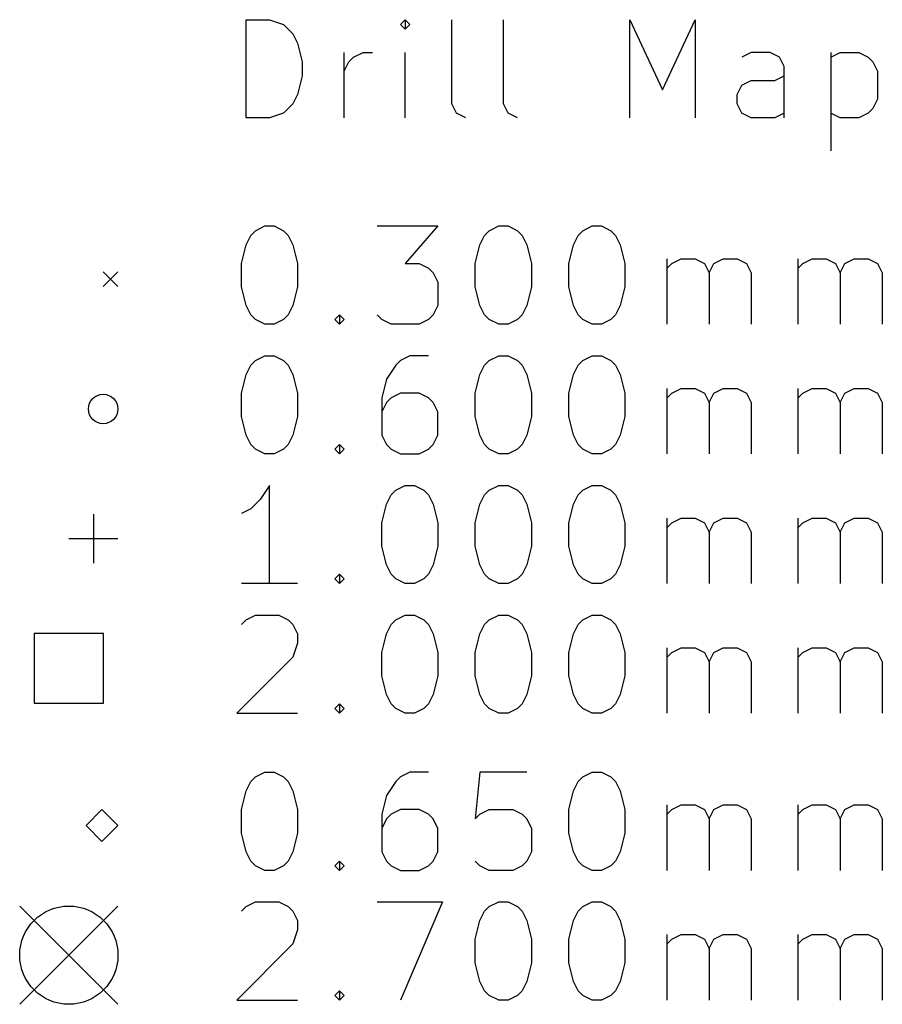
# Model space of a CAD drawing. Extents: x 32.9 to 103.1, y -87.4 to -35.5.
# Tile 1 of 4: x 32.9 to 50.5, y -86.7 to -66.7. Entities that reach past the tile are written whole.
import ezdxf

# ---------------------------------------------------------------- set-up
doc = ezdxf.new("R2010")
doc.units = 0
doc.layers.add('BLACK', color=7, linetype='CONTINUOUS')

msp = doc.modelspace()

# ---------------------------------------------------------------- linework, layer by layer
at = {"layer": 'BLACK', "linetype": 'CONTINUOUS'}
for p, q in [((37.557768, -68.664838), (37.557768, -66.664838)), ((37.557768, -66.664838), (38.033958, -66.664838)), ((38.033958, -66.664838), (38.319673, -66.760076)), ((40.795863, -66.664838), (40.700625, -66.760076)), ((40.891101, -66.760076), (40.795863, -66.664838)), ((40.795863, -66.664838), (40.795863, -66.855314)), ((41.748244, -68.379123), (41.748244, -66.664838)), ((42.795863, -68.379123), (42.795863, -66.664838)), ((45.367292, -68.664838), (45.367292, -66.664838)), ((45.367292, -66.664838), (46.033959, -68.093409)), ((46.033959, -68.093409), (46.700625, -66.664838)), ((46.700625, -66.664838), (46.700625, -68.664838)), ((38.319673, -66.760076), (38.510149, -66.950552)), ((38.510149, -66.950552), (38.605387, -67.141028)), ((40.700625, -66.760076), (40.795863, -66.855314)), ((40.795863, -66.855314), (40.891101, -66.760076)), ((38.605387, -67.141028), (38.700625, -67.52198)), ((39.557768, -68.664838), (39.557768, -67.331504)), ((39.748244, -67.426742), (39.93872, -67.331504)), ((39.93872, -67.331504), (40.129197, -67.331504)), ((40.795863, -68.664838), (40.795863, -67.331504)), ((47.843482, -67.331504), (47.653006, -67.426742)), ((48.224435, -67.331504), (47.843482, -67.331504)), ((48.414911, -67.426742), (48.224435, -67.331504)), ((49.46253, -67.331504), (49.46253, -69.331504)), ((49.46253, -67.426742), (49.653006, -67.331504)), ((49.653006, -67.331504), (50.033959, -67.331504)), ((50.033959, -67.331504), (50.224435, -67.426742)), ((38.700625, -67.52198), (38.700625, -67.807695)), ((39.557768, -67.712457), (39.653006, -67.52198)), ((39.653006, -67.52198), (39.748244, -67.426742)), ((48.510149, -67.617219), (48.414911, -67.426742)), ((50.224435, -67.426742), (50.319673, -67.52198)), ((50.319673, -67.52198), (50.414911, -67.712457)), ((48.510149, -68.664838), (48.510149, -67.617219)), ((50.414911, -67.712457), (50.414911, -68.283885)), ((38.700625, -67.807695), (38.605387, -68.188647)), ((47.653006, -67.998171), (47.843482, -67.902933)), ((47.843482, -67.902933), (48.319673, -67.902933)), ((48.319673, -67.902933), (48.510149, -67.807695)), ((47.557768, -68.188647), (47.653006, -67.998171)), ((38.605387, -68.188647), (38.510149, -68.379123)), ((47.557768, -68.379123), (47.557768, -68.188647)), ((50.414911, -68.283885), (50.319673, -68.474361)), ((38.510149, -68.379123), (38.319673, -68.5696)), ((41.843482, -68.5696), (41.748244, -68.379123)), ((42.891101, -68.5696), (42.795863, -68.379123)), ((47.653006, -68.5696), (47.557768, -68.379123)), ((50.319673, -68.474361), (50.224435, -68.5696)), ((38.033958, -68.664838), (37.557768, -68.664838)), ((38.319673, -68.5696), (38.033958, -68.664838)), ((42.033958, -68.664838), (41.843482, -68.5696)), ((43.081577, -68.664838), (42.891101, -68.5696)), ((47.843482, -68.664838), (47.653006, -68.5696)), ((48.319673, -68.664838), (47.843482, -68.664838)), ((48.510149, -68.5696), (48.319673, -68.664838)), ((49.653006, -68.664838), (49.46253, -68.5696)), ((50.033959, -68.664838), (49.653006, -68.664838)), ((50.224435, -68.5696), (50.033959, -68.664838)), ((37.748244, -70.960076), (37.93872, -70.864838)), ((37.93872, -70.864838), (38.129197, -70.864838)), ((38.129197, -70.864838), (38.319673, -70.960076)), ((40.224435, -70.864838), (41.46253, -70.864838)), ((41.46253, -70.864838), (40.795863, -71.626742)), ((42.510149, -70.960076), (42.700625, -70.864838)), ((42.700625, -70.864838), (42.891102, -70.864838)), ((42.891102, -70.864838), (43.081578, -70.960076)), ((44.414911, -70.960076), (44.605387, -70.864838)), ((44.605387, -70.864838), (44.795864, -70.864838)), ((44.795864, -70.864838), (44.98634, -70.960076)), ((37.557768, -71.24579), (37.653006, -71.055314)), ((37.653006, -71.055314), (37.748244, -70.960076)), ((38.319673, -70.960076), (38.414911, -71.055314)), ((38.414911, -71.055314), (38.510149, -71.24579)), ((42.319673, -71.24579), (42.414911, -71.055314)), ((42.414911, -71.055314), (42.510149, -70.960076)), ((43.081578, -70.960076), (43.176816, -71.055314)), ((43.176816, -71.055314), (43.272054, -71.24579)), ((44.224435, -71.24579), (44.319673, -71.055314)), ((44.319673, -71.055314), (44.414911, -70.960076)), ((44.98634, -70.960076), (45.081578, -71.055314)), ((45.081578, -71.055314), (45.176816, -71.24579)), ((37.46253, -71.626742), (37.557768, -71.24579)), ((38.510149, -71.24579), (38.605387, -71.626742)), ((42.224435, -71.626742), (42.319673, -71.24579)), ((43.272054, -71.24579), (43.367292, -71.626742)), ((44.129197, -71.626742), (44.224435, -71.24579)), ((45.176816, -71.24579), (45.272054, -71.626742)), ((46.129197, -72.864838), (46.129197, -71.531504)), ((46.224435, -71.626742), (46.414911, -71.531504)), ((46.414911, -71.531504), (46.700626, -71.531504)), ((46.700626, -71.531504), (46.891102, -71.626742)), ((47.081578, -71.626742), (47.272054, -71.531504)), ((47.272054, -71.531504), (47.557768, -71.531504)), ((47.557768, -71.531504), (47.748245, -71.626742)), ((48.795864, -72.864838), (48.795864, -71.531504)), ((48.891102, -71.626742), (49.081578, -71.531504)), ((49.081578, -71.531504), (49.367293, -71.531504)), ((49.367293, -71.531504), (49.557769, -71.626742)), ((49.748245, -71.626742), (49.938721, -71.531504)), ((49.938721, -71.531504), (50.224435, -71.531504)), ((50.224435, -71.531504), (50.414912, -71.626742)), ((37.46253, -72.102933), (37.46253, -71.626742)), ((38.605387, -71.626742), (38.605387, -72.102933)), ((40.795863, -71.626742), (41.081578, -71.626742)), ((41.081578, -71.626742), (41.272054, -71.72198)), ((41.272054, -71.72198), (41.367292, -71.817219)), ((42.224435, -72.102933), (42.224435, -71.626742)), ((43.367292, -71.626742), (43.367292, -72.102933)), ((44.129197, -72.102933), (44.129197, -71.626742)), ((45.272054, -71.626742), (45.272054, -72.102933)), ((46.129197, -71.72198), (46.224435, -71.626742)), ((46.891102, -71.626742), (46.98634, -71.817219)), ((46.98634, -71.817219), (47.081578, -71.626742)), ((47.748245, -71.626742), (47.843483, -71.817219)), ((48.795864, -71.72198), (48.891102, -71.626742)), ((49.557769, -71.626742), (49.653007, -71.817219)), ((49.653007, -71.817219), (49.748245, -71.626742)), ((50.414912, -71.626742), (50.51015, -71.817219)), ((34.65, -71.8), (34.95, -72.1)), ((34.95, -71.8), (34.65, -72.1)), ((41.367292, -71.817219), (41.46253, -72.007695)), ((46.98634, -71.817219), (46.98634, -72.864838)), ((47.843483, -71.817219), (47.843483, -72.864838)), ((49.653007, -71.817219), (49.653007, -72.864838)), ((50.51015, -71.817219), (50.51015, -72.864838)), ((37.557768, -72.483885), (37.46253, -72.102933)), ((38.605387, -72.102933), (38.510149, -72.483885)), ((41.46253, -72.007695), (41.46253, -72.483885)), ((42.319673, -72.483885), (42.224435, -72.102933)), ((43.367292, -72.102933), (43.272054, -72.483885)), ((44.224435, -72.483885), (44.129197, -72.102933)), ((45.272054, -72.102933), (45.176816, -72.483885)), ((37.653006, -72.674361), (37.557768, -72.483885)), ((38.510149, -72.483885), (38.414911, -72.674361)), ((41.46253, -72.483885), (41.367292, -72.674361)), ((42.414911, -72.674361), (42.319673, -72.483885)), ((43.272054, -72.483885), (43.176816, -72.674361)), ((44.319673, -72.674361), (44.224435, -72.483885)), ((45.176816, -72.483885), (45.081578, -72.674361)), ((37.748244, -72.7696), (37.653006, -72.674361)), ((38.414911, -72.674361), (38.319673, -72.7696)), ((39.367292, -72.7696), (39.46253, -72.674361)), ((39.46253, -72.674361), (39.557768, -72.7696)), ((39.46253, -72.674361), (39.46253, -72.864838)), ((40.319673, -72.7696), (40.224435, -72.674361)), ((41.367292, -72.674361), (41.272054, -72.7696)), ((42.510149, -72.7696), (42.414911, -72.674361)), ((43.176816, -72.674361), (43.081578, -72.7696)), ((44.414911, -72.7696), (44.319673, -72.674361)), ((45.081578, -72.674361), (44.98634, -72.7696)), ((37.93872, -72.864838), (37.748244, -72.7696)), ((38.129197, -72.864838), (37.93872, -72.864838)), ((38.319673, -72.7696), (38.129197, -72.864838)), ((39.46253, -72.864838), (39.367292, -72.7696)), ((39.557768, -72.7696), (39.46253, -72.864838)), ((40.510149, -72.864838), (40.319673, -72.7696)), ((41.081578, -72.864838), (40.510149, -72.864838)), ((41.272054, -72.7696), (41.081578, -72.864838)), ((42.700625, -72.864838), (42.510149, -72.7696)), ((42.891102, -72.864838), (42.700625, -72.864838)), ((43.081578, -72.7696), (42.891102, -72.864838)), ((44.605387, -72.864838), (44.414911, -72.7696)), ((44.795864, -72.864838), (44.605387, -72.864838)), ((44.98634, -72.7696), (44.795864, -72.864838)), ((37.748244, -73.600076), (37.93872, -73.504838)), ((37.93872, -73.504838), (38.129197, -73.504838)), ((38.129197, -73.504838), (38.319673, -73.600076)), ((40.891101, -73.504838), (40.700625, -73.600076)), ((41.272054, -73.504838), (40.891101, -73.504838)), ((42.510149, -73.600076), (42.700625, -73.504838)), ((42.700625, -73.504838), (42.891102, -73.504838)), ((42.891102, -73.504838), (43.081578, -73.600076)), ((44.414911, -73.600076), (44.605387, -73.504838)), ((44.605387, -73.504838), (44.795864, -73.504838)), ((44.795864, -73.504838), (44.98634, -73.600076)), ((37.557768, -73.88579), (37.653006, -73.695314)), ((37.653006, -73.695314), (37.748244, -73.600076)), ((38.319673, -73.600076), (38.414911, -73.695314)), ((38.414911, -73.695314), (38.510149, -73.88579)), ((40.605387, -73.695314), (40.414911, -73.981028)), ((40.700625, -73.600076), (40.605387, -73.695314)), ((42.319673, -73.88579), (42.414911, -73.695314)), ((42.414911, -73.695314), (42.510149, -73.600076)), ((43.081578, -73.600076), (43.176816, -73.695314)), ((43.176816, -73.695314), (43.272054, -73.88579)), ((44.224435, -73.88579), (44.319673, -73.695314)), ((44.319673, -73.695314), (44.414911, -73.600076)), ((44.98634, -73.600076), (45.081578, -73.695314)), ((45.081578, -73.695314), (45.176816, -73.88579)), ((37.46253, -74.266742), (37.557768, -73.88579)), ((38.510149, -73.88579), (38.605387, -74.266742)), ((42.224435, -74.266742), (42.319673, -73.88579)), ((43.272054, -73.88579), (43.367292, -74.266742)), ((44.129197, -74.266742), (44.224435, -73.88579)), ((45.176816, -73.88579), (45.272054, -74.266742)), ((40.414911, -73.981028), (40.319673, -74.36198)), ((37.46253, -74.742933), (37.46253, -74.266742)), ((38.605387, -74.266742), (38.605387, -74.742933)), ((40.319673, -74.36198), (40.319673, -75.123885)), ((40.510149, -74.36198), (40.414911, -74.457219)), ((40.700625, -74.266742), (40.510149, -74.36198)), ((41.081578, -74.266742), (40.700625, -74.266742)), ((41.272054, -74.36198), (41.081578, -74.266742)), ((41.367292, -74.457219), (41.272054, -74.36198)), ((42.224435, -74.742933), (42.224435, -74.266742)), ((43.367292, -74.266742), (43.367292, -74.742933)), ((44.129197, -74.742933), (44.129197, -74.266742)), ((45.272054, -74.266742), (45.272054, -74.742933)), ((46.129197, -75.504838), (46.129197, -74.171504)), ((46.129197, -74.36198), (46.224435, -74.266742)), ((46.224435, -74.266742), (46.414911, -74.171504)), ((46.414911, -74.171504), (46.700626, -74.171504)), ((46.700626, -74.171504), (46.891102, -74.266742)), ((46.891102, -74.266742), (46.98634, -74.457219)), ((46.98634, -74.457219), (47.081578, -74.266742)), ((47.081578, -74.266742), (47.272054, -74.171504)), ((47.272054, -74.171504), (47.557768, -74.171504)), ((47.557768, -74.171504), (47.748245, -74.266742)), ((47.748245, -74.266742), (47.843483, -74.457219)), ((48.795864, -75.504838), (48.795864, -74.171504)), ((48.795864, -74.36198), (48.891102, -74.266742)), ((48.891102, -74.266742), (49.081578, -74.171504)), ((49.081578, -74.171504), (49.367293, -74.171504)), ((49.367293, -74.171504), (49.557769, -74.266742)), ((49.557769, -74.266742), (49.653007, -74.457219)), ((49.653007, -74.457219), (49.748245, -74.266742)), ((49.748245, -74.266742), (49.938721, -74.171504)), ((49.938721, -74.171504), (50.224435, -74.171504)), ((50.224435, -74.171504), (50.414912, -74.266742)), ((50.414912, -74.266742), (50.51015, -74.457219)), ((40.414911, -74.457219), (40.319673, -74.647695)), ((41.46253, -74.647695), (41.367292, -74.457219)), ((46.98634, -74.457219), (46.98634, -75.504838)), ((47.843483, -74.457219), (47.843483, -75.504838)), ((49.653007, -74.457219), (49.653007, -75.504838)), ((50.51015, -74.457219), (50.51015, -75.504838)), ((37.557768, -75.123885), (37.46253, -74.742933)), ((38.605387, -74.742933), (38.510149, -75.123885)), ((41.46253, -75.123885), (41.46253, -74.647695)), ((42.319673, -75.123885), (42.224435, -74.742933)), ((43.367292, -74.742933), (43.272054, -75.123885)), ((44.224435, -75.123885), (44.129197, -74.742933)), ((45.272054, -74.742933), (45.176816, -75.123885)), ((37.653006, -75.314361), (37.557768, -75.123885)), ((38.510149, -75.123885), (38.414911, -75.314361)), ((40.319673, -75.123885), (40.414911, -75.314361)), ((41.367292, -75.314361), (41.46253, -75.123885)), ((42.414911, -75.314361), (42.319673, -75.123885)), ((43.272054, -75.123885), (43.176816, -75.314361)), ((44.319673, -75.314361), (44.224435, -75.123885)), ((45.176816, -75.123885), (45.081578, -75.314361)), ((37.748244, -75.4096), (37.653006, -75.314361)), ((38.414911, -75.314361), (38.319673, -75.4096)), ((39.367292, -75.4096), (39.46253, -75.314361)), ((39.46253, -75.314361), (39.557768, -75.4096)), ((39.46253, -75.314361), (39.46253, -75.504838)), ((40.414911, -75.314361), (40.510149, -75.4096)), ((41.272054, -75.4096), (41.367292, -75.314361)), ((42.510149, -75.4096), (42.414911, -75.314361)), ((43.176816, -75.314361), (43.081578, -75.4096)), ((44.414911, -75.4096), (44.319673, -75.314361)), ((45.081578, -75.314361), (44.98634, -75.4096)), ((37.93872, -75.504838), (37.748244, -75.4096)), ((38.129197, -75.504838), (37.93872, -75.504838)), ((38.319673, -75.4096), (38.129197, -75.504838)), ((39.46253, -75.504838), (39.367292, -75.4096)), ((39.557768, -75.4096), (39.46253, -75.504838)), ((40.510149, -75.4096), (40.700625, -75.504838)), ((40.700625, -75.504838), (41.081578, -75.504838)), ((41.081578, -75.504838), (41.272054, -75.4096)), ((42.700625, -75.504838), (42.510149, -75.4096)), ((42.891102, -75.504838), (42.700625, -75.504838)), ((43.081578, -75.4096), (42.891102, -75.504838)), ((44.605387, -75.504838), (44.414911, -75.4096)), ((44.795864, -75.504838), (44.605387, -75.504838)), ((44.98634, -75.4096), (44.795864, -75.504838)), ((38.033958, -76.144838), (37.843482, -76.430552)), ((38.033958, -78.144838), (38.033958, -76.144838)), ((40.605387, -76.240076), (40.795863, -76.144838)), ((40.795863, -76.144838), (40.98634, -76.144838)), ((40.98634, -76.144838), (41.176816, -76.240076)), ((42.510149, -76.240076), (42.700625, -76.144838)), ((42.700625, -76.144838), (42.891102, -76.144838)), ((42.891102, -76.144838), (43.081578, -76.240076)), ((44.414911, -76.240076), (44.605387, -76.144838)), ((44.605387, -76.144838), (44.795864, -76.144838)), ((44.795864, -76.144838), (44.98634, -76.240076)), ((40.414911, -76.52579), (40.510149, -76.335314)), ((40.510149, -76.335314), (40.605387, -76.240076)), ((41.176816, -76.240076), (41.272054, -76.335314)), ((41.272054, -76.335314), (41.367292, -76.52579)), ((42.319673, -76.52579), (42.414911, -76.335314)), ((42.414911, -76.335314), (42.510149, -76.240076)), ((43.081578, -76.240076), (43.176816, -76.335314)), ((43.176816, -76.335314), (43.272054, -76.52579)), ((44.224435, -76.52579), (44.319673, -76.335314)), ((44.319673, -76.335314), (44.414911, -76.240076)), ((44.98634, -76.240076), (45.081578, -76.335314)), ((45.081578, -76.335314), (45.176816, -76.52579)), ((37.843482, -76.430552), (37.653006, -76.621028)), ((40.319673, -76.906742), (40.414911, -76.52579)), ((41.367292, -76.52579), (41.46253, -76.906742)), ((42.224435, -76.906742), (42.319673, -76.52579)), ((43.272054, -76.52579), (43.367292, -76.906742)), ((44.129197, -76.906742), (44.224435, -76.52579)), ((45.176816, -76.52579), (45.272054, -76.906742)), ((34.45, -76.73), (34.45, -77.73)), ((37.653006, -76.621028), (37.46253, -76.716266)), ((40.319673, -77.382933), (40.319673, -76.906742)), ((41.46253, -76.906742), (41.46253, -77.382933)), ((42.224435, -77.382933), (42.224435, -76.906742)), ((43.367292, -76.906742), (43.367292, -77.382933)), ((44.129197, -77.382933), (44.129197, -76.906742)), ((45.272054, -76.906742), (45.272054, -77.382933)), ((46.129197, -78.144838), (46.129197, -76.811504)), ((46.129197, -77.00198), (46.224435, -76.906742)), ((46.224435, -76.906742), (46.414911, -76.811504)), ((46.414911, -76.811504), (46.700626, -76.811504)), ((46.700626, -76.811504), (46.891102, -76.906742)), ((46.891102, -76.906742), (46.98634, -77.097219)), ((46.98634, -77.097219), (47.081578, -76.906742)), ((47.081578, -76.906742), (47.272054, -76.811504)), ((47.272054, -76.811504), (47.557768, -76.811504)), ((47.557768, -76.811504), (47.748245, -76.906742)), ((47.748245, -76.906742), (47.843483, -77.097219)), ((48.795864, -78.144838), (48.795864, -76.811504)), ((48.795864, -77.00198), (48.891102, -76.906742)), ((48.891102, -76.906742), (49.081578, -76.811504)), ((49.081578, -76.811504), (49.367293, -76.811504)), ((49.367293, -76.811504), (49.557769, -76.906742)), ((49.557769, -76.906742), (49.653007, -77.097219)), ((49.653007, -77.097219), (49.748245, -76.906742)), ((49.748245, -76.906742), (49.938721, -76.811504)), ((49.938721, -76.811504), (50.224435, -76.811504)), ((50.224435, -76.811504), (50.414912, -76.906742)), ((50.414912, -76.906742), (50.51015, -77.097219)), ((46.98634, -77.097219), (46.98634, -78.144838)), ((47.843483, -77.097219), (47.843483, -78.144838)), ((49.653007, -77.097219), (49.653007, -78.144838)), ((50.51015, -77.097219), (50.51015, -78.144838)), ((33.95, -77.23), (34.95, -77.23)), ((40.414911, -77.763885), (40.319673, -77.382933)), ((41.46253, -77.382933), (41.367292, -77.763885)), ((42.319673, -77.763885), (42.224435, -77.382933)), ((43.367292, -77.382933), (43.272054, -77.763885)), ((44.224435, -77.763885), (44.129197, -77.382933)), ((45.272054, -77.382933), (45.176816, -77.763885)), ((40.510149, -77.954361), (40.414911, -77.763885)), ((41.367292, -77.763885), (41.272054, -77.954361)), ((42.414911, -77.954361), (42.319673, -77.763885)), ((43.272054, -77.763885), (43.176816, -77.954361)), ((44.319673, -77.954361), (44.224435, -77.763885)), ((45.176816, -77.763885), (45.081578, -77.954361)), ((39.367292, -78.0496), (39.46253, -77.954361)), ((39.46253, -77.954361), (39.557768, -78.0496)), ((39.46253, -77.954361), (39.46253, -78.144838)), ((40.605387, -78.0496), (40.510149, -77.954361)), ((41.272054, -77.954361), (41.176816, -78.0496)), ((42.510149, -78.0496), (42.414911, -77.954361)), ((43.176816, -77.954361), (43.081578, -78.0496)), ((44.414911, -78.0496), (44.319673, -77.954361)), ((45.081578, -77.954361), (44.98634, -78.0496)), ((38.605387, -78.144838), (37.46253, -78.144838)), ((39.46253, -78.144838), (39.367292, -78.0496)), ((39.557768, -78.0496), (39.46253, -78.144838)), ((40.795863, -78.144838), (40.605387, -78.0496)), ((40.98634, -78.144838), (40.795863, -78.144838)), ((41.176816, -78.0496), (40.98634, -78.144838)), ((42.700625, -78.144838), (42.510149, -78.0496)), ((42.891102, -78.144838), (42.700625, -78.144838)), ((43.081578, -78.0496), (42.891102, -78.144838)), ((44.605387, -78.144838), (44.414911, -78.0496)), ((44.795864, -78.144838), (44.605387, -78.144838)), ((44.98634, -78.0496), (44.795864, -78.144838)), ((37.46253, -78.975314), (37.557768, -78.880076)), ((37.557768, -78.880076), (37.748244, -78.784838)), ((37.748244, -78.784838), (38.224435, -78.784838)), ((38.224435, -78.784838), (38.414911, -78.880076)), ((38.414911, -78.880076), (38.510149, -78.975314)), ((38.510149, -78.975314), (38.605387, -79.16579)), ((40.414911, -79.16579), (40.510149, -78.975314)), ((40.510149, -78.975314), (40.605387, -78.880076)), ((40.605387, -78.880076), (40.795863, -78.784838)), ((40.795863, -78.784838), (40.98634, -78.784838)), ((40.98634, -78.784838), (41.176816, -78.880076)), ((41.176816, -78.880076), (41.272054, -78.975314)), ((41.272054, -78.975314), (41.367292, -79.16579)), ((42.319673, -79.16579), (42.414911, -78.975314)), ((42.414911, -78.975314), (42.510149, -78.880076)), ((42.510149, -78.880076), (42.700625, -78.784838)), ((42.700625, -78.784838), (42.891102, -78.784838)), ((42.891102, -78.784838), (43.081578, -78.880076)), ((43.081578, -78.880076), (43.176816, -78.975314)), ((43.176816, -78.975314), (43.272054, -79.16579)), ((44.224435, -79.16579), (44.319673, -78.975314)), ((44.319673, -78.975314), (44.414911, -78.880076)), ((44.414911, -78.880076), (44.605387, -78.784838)), ((44.605387, -78.784838), (44.795864, -78.784838)), ((44.795864, -78.784838), (44.98634, -78.880076)), ((44.98634, -78.880076), (45.081578, -78.975314)), ((45.081578, -78.975314), (45.176816, -79.16579)), ((34.657114, -79.162886), (33.242886, -79.162886)), ((33.242886, -79.162886), (33.242886, -80.577114)), ((34.657114, -80.577114), (34.657114, -79.162886)), ((38.605387, -79.16579), (38.605387, -79.356266)), ((40.319673, -79.546742), (40.414911, -79.16579)), ((41.367292, -79.16579), (41.46253, -79.546742)), ((42.224435, -79.546742), (42.319673, -79.16579)), ((43.272054, -79.16579), (43.367292, -79.546742)), ((44.129197, -79.546742), (44.224435, -79.16579)), ((45.176816, -79.16579), (45.272054, -79.546742)), ((38.605387, -79.356266), (38.510149, -79.64198)), ((40.319673, -80.022933), (40.319673, -79.546742)), ((41.46253, -79.546742), (41.46253, -80.022933)), ((42.224435, -80.022933), (42.224435, -79.546742)), ((43.367292, -79.546742), (43.367292, -80.022933)), ((44.129197, -80.022933), (44.129197, -79.546742)), ((45.272054, -79.546742), (45.272054, -80.022933)), ((46.129197, -80.784838), (46.129197, -79.451504)), ((46.129197, -79.64198), (46.224435, -79.546742)), ((46.224435, -79.546742), (46.414911, -79.451504)), ((46.414911, -79.451504), (46.700626, -79.451504)), ((46.700626, -79.451504), (46.891102, -79.546742)), ((46.891102, -79.546742), (46.98634, -79.737219)), ((46.98634, -79.737219), (47.081578, -79.546742)), ((47.081578, -79.546742), (47.272054, -79.451504)), ((47.272054, -79.451504), (47.557768, -79.451504)), ((47.557768, -79.451504), (47.748245, -79.546742)), ((47.748245, -79.546742), (47.843483, -79.737219)), ((48.795864, -80.784838), (48.795864, -79.451504)), ((48.795864, -79.64198), (48.891102, -79.546742)), ((48.891102, -79.546742), (49.081578, -79.451504)), ((49.081578, -79.451504), (49.367293, -79.451504)), ((49.367293, -79.451504), (49.557769, -79.546742)), ((49.557769, -79.546742), (49.653007, -79.737219)), ((49.653007, -79.737219), (49.748245, -79.546742)), ((49.748245, -79.546742), (49.938721, -79.451504)), ((49.938721, -79.451504), (50.224435, -79.451504)), ((50.224435, -79.451504), (50.414912, -79.546742)), ((50.414912, -79.546742), (50.51015, -79.737219)), ((38.510149, -79.64198), (37.367292, -80.784838)), ((46.98634, -79.737219), (46.98634, -80.784838)), ((47.843483, -79.737219), (47.843483, -80.784838)), ((49.653007, -79.737219), (49.653007, -80.784838)), ((50.51015, -79.737219), (50.51015, -80.784838)), ((40.414911, -80.403885), (40.319673, -80.022933)), ((41.46253, -80.022933), (41.367292, -80.403885)), ((42.319673, -80.403885), (42.224435, -80.022933)), ((43.367292, -80.022933), (43.272054, -80.403885)), ((44.224435, -80.403885), (44.129197, -80.022933)), ((45.272054, -80.022933), (45.176816, -80.403885)), ((33.242886, -80.577114), (34.657114, -80.577114)), ((40.510149, -80.594361), (40.414911, -80.403885)), ((41.367292, -80.403885), (41.272054, -80.594361)), ((42.414911, -80.594361), (42.319673, -80.403885)), ((43.272054, -80.403885), (43.176816, -80.594361)), ((44.319673, -80.594361), (44.224435, -80.403885)), ((45.176816, -80.403885), (45.081578, -80.594361)), ((39.367292, -80.6896), (39.46253, -80.594361)), ((39.46253, -80.784838), (39.367292, -80.6896)), ((39.46253, -80.594361), (39.557768, -80.6896)), ((39.46253, -80.594361), (39.46253, -80.784838)), ((39.557768, -80.6896), (39.46253, -80.784838)), ((40.605387, -80.6896), (40.510149, -80.594361)), ((40.795863, -80.784838), (40.605387, -80.6896)), ((41.176816, -80.6896), (40.98634, -80.784838)), ((41.272054, -80.594361), (41.176816, -80.6896)), ((42.510149, -80.6896), (42.414911, -80.594361)), ((42.700625, -80.784838), (42.510149, -80.6896)), ((43.081578, -80.6896), (42.891102, -80.784838)), ((43.176816, -80.594361), (43.081578, -80.6896)), ((44.414911, -80.6896), (44.319673, -80.594361)), ((44.605387, -80.784838), (44.414911, -80.6896)), ((44.98634, -80.6896), (44.795864, -80.784838)), ((45.081578, -80.594361), (44.98634, -80.6896)), ((37.367292, -80.784838), (38.605387, -80.784838)), ((40.98634, -80.784838), (40.795863, -80.784838)), ((42.891102, -80.784838), (42.700625, -80.784838)), ((44.795864, -80.784838), (44.605387, -80.784838)), ((37.557768, -82.36579), (37.653006, -82.175314)), ((37.653006, -82.175314), (37.748244, -82.080076)), ((37.748244, -82.080076), (37.93872, -81.984838)), ((37.93872, -81.984838), (38.129197, -81.984838)), ((38.129197, -81.984838), (38.319673, -82.080076)), ((38.319673, -82.080076), (38.414911, -82.175314)), ((38.414911, -82.175314), (38.510149, -82.36579)), ((40.605387, -82.175314), (40.414911, -82.461028)), ((40.700625, -82.080076), (40.605387, -82.175314)), ((40.891101, -81.984838), (40.700625, -82.080076)), ((41.272054, -81.984838), (40.891101, -81.984838)), ((42.319673, -81.984838), (42.224435, -82.937219)), ((43.272054, -81.984838), (42.319673, -81.984838)), ((44.224435, -82.36579), (44.319673, -82.175314)), ((44.319673, -82.175314), (44.414911, -82.080076)), ((44.414911, -82.080076), (44.605387, -81.984838)), ((44.605387, -81.984838), (44.795864, -81.984838)), ((44.795864, -81.984838), (44.98634, -82.080076)), ((44.98634, -82.080076), (45.081578, -82.175314)), ((45.081578, -82.175314), (45.176816, -82.36579)), ((37.46253, -82.746742), (37.557768, -82.36579)), ((38.510149, -82.36579), (38.605387, -82.746742)), ((44.129197, -82.746742), (44.224435, -82.36579)), ((45.176816, -82.36579), (45.272054, -82.746742)), ((40.414911, -82.461028), (40.319673, -82.84198)), ((34.625, -82.745), (34.3, -83.07)), ((34.95, -83.07), (34.625, -82.745)), ((37.46253, -83.222933), (37.46253, -82.746742)), ((38.605387, -82.746742), (38.605387, -83.222933)), ((40.700625, -82.746742), (40.510149, -82.84198)), ((41.081578, -82.746742), (40.700625, -82.746742)), ((41.272054, -82.84198), (41.081578, -82.746742)), ((42.319673, -82.84198), (42.510149, -82.746742)), ((42.510149, -82.746742), (42.98634, -82.746742)), ((42.98634, -82.746742), (43.176816, -82.84198)), ((44.129197, -83.222933), (44.129197, -82.746742)), ((45.272054, -82.746742), (45.272054, -83.222933)), ((46.129197, -83.984838), (46.129197, -82.651504)), ((46.129197, -82.84198), (46.224435, -82.746742)), ((46.224435, -82.746742), (46.414911, -82.651504)), ((46.414911, -82.651504), (46.700626, -82.651504)), ((46.700626, -82.651504), (46.891102, -82.746742)), ((46.891102, -82.746742), (46.98634, -82.937219)), ((46.98634, -82.937219), (47.081578, -82.746742)), ((47.081578, -82.746742), (47.272054, -82.651504)), ((47.272054, -82.651504), (47.557768, -82.651504)), ((47.557768, -82.651504), (47.748245, -82.746742)), ((47.748245, -82.746742), (47.843483, -82.937219)), ((48.795864, -83.984838), (48.795864, -82.651504)), ((48.795864, -82.84198), (48.891102, -82.746742)), ((48.891102, -82.746742), (49.081578, -82.651504)), ((49.081578, -82.651504), (49.367293, -82.651504)), ((49.367293, -82.651504), (49.557769, -82.746742)), ((49.557769, -82.746742), (49.653007, -82.937219)), ((49.653007, -82.937219), (49.748245, -82.746742)), ((49.748245, -82.746742), (49.938721, -82.651504)), ((49.938721, -82.651504), (50.224435, -82.651504)), ((50.224435, -82.651504), (50.414912, -82.746742)), ((50.414912, -82.746742), (50.51015, -82.937219)), ((40.319673, -82.84198), (40.319673, -83.603885)), ((40.414911, -82.937219), (40.319673, -83.127695)), ((40.510149, -82.84198), (40.414911, -82.937219)), ((41.367292, -82.937219), (41.272054, -82.84198)), ((41.46253, -83.127695), (41.367292, -82.937219)), ((42.224435, -82.937219), (42.319673, -82.84198)), ((43.176816, -82.84198), (43.272054, -82.937219)), ((43.272054, -82.937219), (43.367292, -83.127695)), ((46.98634, -82.937219), (46.98634, -83.984838)), ((47.843483, -82.937219), (47.843483, -83.984838)), ((49.653007, -82.937219), (49.653007, -83.984838)), ((50.51015, -82.937219), (50.51015, -83.984838)), ((34.3, -83.07), (34.625, -83.395)), ((34.625, -83.395), (34.95, -83.07)), ((41.46253, -83.603885), (41.46253, -83.127695)), ((43.367292, -83.127695), (43.367292, -83.603885)), ((37.557768, -83.603885), (37.46253, -83.222933)), ((38.605387, -83.222933), (38.510149, -83.603885)), ((44.224435, -83.603885), (44.129197, -83.222933)), ((45.272054, -83.222933), (45.176816, -83.603885)), ((37.653006, -83.794361), (37.557768, -83.603885)), ((38.510149, -83.603885), (38.414911, -83.794361)), ((40.319673, -83.603885), (40.414911, -83.794361)), ((41.367292, -83.794361), (41.46253, -83.603885)), ((43.367292, -83.603885), (43.272054, -83.794361)), ((44.319673, -83.794361), (44.224435, -83.603885)), ((45.176816, -83.603885), (45.081578, -83.794361)), ((37.748244, -83.8896), (37.653006, -83.794361)), ((37.93872, -83.984838), (37.748244, -83.8896)), ((38.129197, -83.984838), (37.93872, -83.984838)), ((38.319673, -83.8896), (38.129197, -83.984838)), ((38.414911, -83.794361), (38.319673, -83.8896)), ((39.367292, -83.8896), (39.46253, -83.794361)), ((39.46253, -83.984838), (39.367292, -83.8896)), ((39.46253, -83.794361), (39.557768, -83.8896)), ((39.46253, -83.794361), (39.46253, -83.984838)), ((39.557768, -83.8896), (39.46253, -83.984838)), ((40.414911, -83.794361), (40.510149, -83.8896)), ((40.510149, -83.8896), (40.700625, -83.984838)), ((40.700625, -83.984838), (41.081578, -83.984838)), ((41.081578, -83.984838), (41.272054, -83.8896)), ((41.272054, -83.8896), (41.367292, -83.794361)), ((42.319673, -83.8896), (42.224435, -83.794361)), ((42.510149, -83.984838), (42.319673, -83.8896)), ((42.98634, -83.984838), (42.510149, -83.984838)), ((43.176816, -83.8896), (42.98634, -83.984838)), ((43.272054, -83.794361), (43.176816, -83.8896)), ((44.414911, -83.8896), (44.319673, -83.794361)), ((44.605387, -83.984838), (44.414911, -83.8896)), ((44.795864, -83.984838), (44.605387, -83.984838)), ((44.98634, -83.8896), (44.795864, -83.984838)), ((45.081578, -83.794361), (44.98634, -83.8896)), ((32.95, -84.71), (34.95, -86.71)), ((34.95, -84.71), (32.95, -86.71)), ((37.46253, -84.815314), (37.557768, -84.720076)), ((37.557768, -84.720076), (37.748244, -84.624838)), ((37.748244, -84.624838), (38.224435, -84.624838)), ((38.224435, -84.624838), (38.414911, -84.720076)), ((38.414911, -84.720076), (38.510149, -84.815314)), ((40.224435, -84.624838), (41.557768, -84.624838)), ((41.557768, -84.624838), (40.700625, -86.624838)), ((42.414911, -84.815314), (42.510149, -84.720076)), ((42.510149, -84.720076), (42.700625, -84.624838)), ((42.700625, -84.624838), (42.891102, -84.624838)), ((42.891102, -84.624838), (43.081578, -84.720076)), ((43.081578, -84.720076), (43.176816, -84.815314)), ((44.319673, -84.815314), (44.414911, -84.720076)), ((44.414911, -84.720076), (44.605387, -84.624838)), ((44.605387, -84.624838), (44.795864, -84.624838)), ((44.795864, -84.624838), (44.98634, -84.720076)), ((44.98634, -84.720076), (45.081578, -84.815314)), ((38.510149, -84.815314), (38.605387, -85.00579)), ((42.319673, -85.00579), (42.414911, -84.815314)), ((43.176816, -84.815314), (43.272054, -85.00579)), ((44.224435, -85.00579), (44.319673, -84.815314)), ((45.081578, -84.815314), (45.176816, -85.00579)), ((38.605387, -85.00579), (38.605387, -85.196266)), ((42.224435, -85.386742), (42.319673, -85.00579)), ((43.272054, -85.00579), (43.367292, -85.386742)), ((44.129197, -85.386742), (44.224435, -85.00579)), ((45.176816, -85.00579), (45.272054, -85.386742)), ((38.605387, -85.196266), (38.510149, -85.48198)), ((42.224435, -85.862933), (42.224435, -85.386742)), ((43.367292, -85.386742), (43.367292, -85.862933)), ((44.129197, -85.862933), (44.129197, -85.386742)), ((45.272054, -85.386742), (45.272054, -85.862933)), ((46.129197, -86.624838), (46.129197, -85.291504)), ((46.129197, -85.48198), (46.224435, -85.386742)), ((46.224435, -85.386742), (46.414911, -85.291504)), ((46.414911, -85.291504), (46.700626, -85.291504)), ((46.700626, -85.291504), (46.891102, -85.386742)), ((46.891102, -85.386742), (46.98634, -85.577219)), ((46.98634, -85.577219), (47.081578, -85.386742)), ((47.081578, -85.386742), (47.272054, -85.291504)), ((47.272054, -85.291504), (47.557768, -85.291504)), ((47.557768, -85.291504), (47.748245, -85.386742)), ((47.748245, -85.386742), (47.843483, -85.577219)), ((48.795864, -86.624838), (48.795864, -85.291504)), ((48.795864, -85.48198), (48.891102, -85.386742)), ((48.891102, -85.386742), (49.081578, -85.291504)), ((49.081578, -85.291504), (49.367293, -85.291504)), ((49.367293, -85.291504), (49.557769, -85.386742)), ((49.557769, -85.386742), (49.653007, -85.577219)), ((49.653007, -85.577219), (49.748245, -85.386742)), ((49.748245, -85.386742), (49.938721, -85.291504)), ((49.938721, -85.291504), (50.224435, -85.291504)), ((50.224435, -85.291504), (50.414912, -85.386742)), ((50.414912, -85.386742), (50.51015, -85.577219)), ((38.510149, -85.48198), (37.367292, -86.624838)), ((46.98634, -85.577219), (46.98634, -86.624838)), ((47.843483, -85.577219), (47.843483, -86.624838)), ((49.653007, -85.577219), (49.653007, -86.624838)), ((50.51015, -85.577219), (50.51015, -86.624838)), ((42.319673, -86.243885), (42.224435, -85.862933)), ((43.367292, -85.862933), (43.272054, -86.243885)), ((44.224435, -86.243885), (44.129197, -85.862933)), ((45.272054, -85.862933), (45.176816, -86.243885)), ((42.414911, -86.434361), (42.319673, -86.243885)), ((43.272054, -86.243885), (43.176816, -86.434361)), ((44.319673, -86.434361), (44.224435, -86.243885)), ((45.176816, -86.243885), (45.081578, -86.434361)), ((39.367292, -86.5296), (39.46253, -86.434361)), ((39.46253, -86.624838), (39.367292, -86.5296)), ((39.46253, -86.434361), (39.557768, -86.5296)), ((39.46253, -86.434361), (39.46253, -86.624838)), ((39.557768, -86.5296), (39.46253, -86.624838)), ((42.510149, -86.5296), (42.414911, -86.434361)), ((42.700625, -86.624838), (42.510149, -86.5296)), ((43.081578, -86.5296), (42.891102, -86.624838)), ((43.176816, -86.434361), (43.081578, -86.5296)), ((44.414911, -86.5296), (44.319673, -86.434361)), ((44.605387, -86.624838), (44.414911, -86.5296)), ((44.98634, -86.5296), (44.795864, -86.624838)), ((45.081578, -86.434361), (44.98634, -86.5296)), ((37.367292, -86.624838), (38.605387, -86.624838)), ((42.891102, -86.624838), (42.700625, -86.624838)), ((44.795864, -86.624838), (44.605387, -86.624838))]:
    msp.add_line(p, q, dxfattribs=at)
at = {"layer": 'BLACK'}
for centre, radius in [((34.65, -74.59), 0.3), ((33.95, -85.71), 1)]:
    msp.add_circle(centre, radius, dxfattribs=at)

doc.saveas('drawing.dxf')
